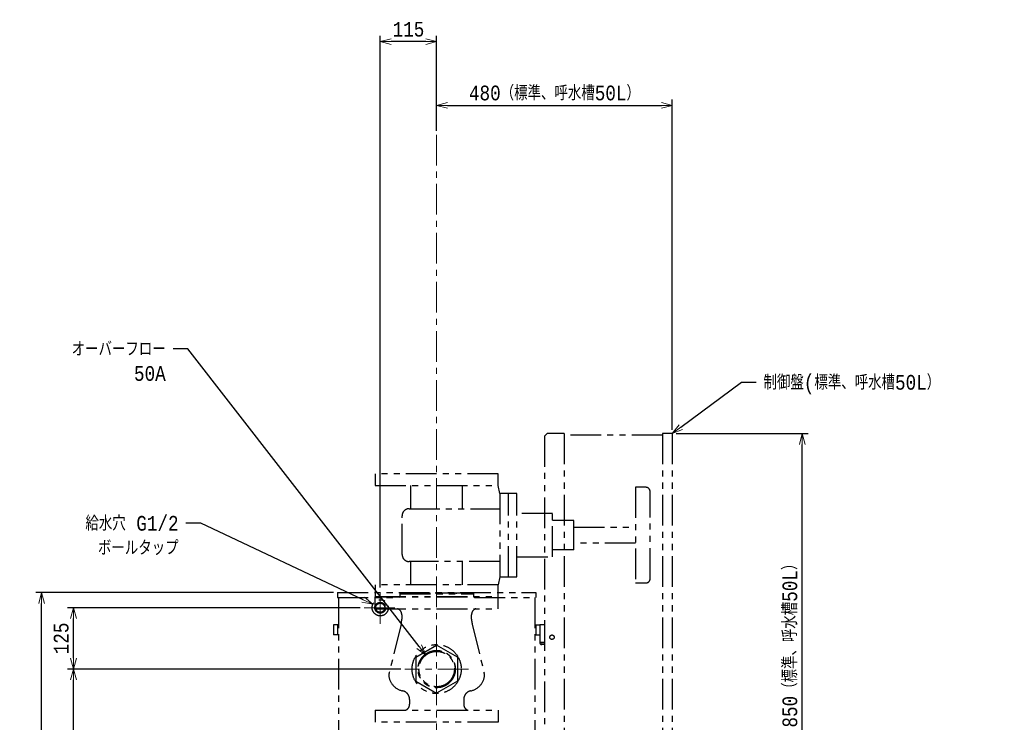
# Model space of a CAD drawing. Extents: x 0 to 8400, y 0 to 5940.
# Tile 12 of 34: x 710 to 2717, y 1792 to 3225. Entities that reach past the tile are written whole.
import ezdxf
from ezdxf import colors
from ezdxf.entities.mleader import LeaderData, LeaderLine
from ezdxf.math import Vec2, Vec3

# ---------------------------------------------------------------- set-up
doc = ezdxf.new("R2010")
doc.units = 0
doc.header["$LTSCALE"] = 50
doc.header["$MEASUREMENT"] = 0
doc.linetypes.add('CENTER', pattern=[2, 1.25, -0.25, 0.25, -0.25])
doc.linetypes.add('PHANTOM', pattern=[2.5, 1.25, -0.25, 0.25, -0.25, 0.25, -0.25])
doc.layers.get('0').update_dxf_attribs({"linetype": 'CONTINUOUS'})
doc.layers.get('Defpoints').update_dxf_attribs({"color": 8, "linetype": 'CONTINUOUS'})
for name, color, linetype in [('ACCES1', 1, 'CONTINUOUS'), ('ACCES5', 1, 'CONTINUOUS'), ('ACCES9', 6, 'CONTINUOUS'), ('DETAIL', 7, 'CONTINUOUS')]:
    doc.layers.add(name, color=color, linetype=linetype)
doc.layers.add('SIZE_ACCES5', color=1, linetype='CONTINUOUS', lineweight=13)
doc.layers.add('SIZE_ACCES9', color=6, linetype='CONTINUOUS', lineweight=13)
doc.styles.get("Standard").update_dxf_attribs({"font": 'monotxt.shx', "width": 0.83, "bigfont": 'extfont.shx'})
doc.dimstyles.new('STDIM1', dxfattribs={"dimscale": 0, "dimtxt": 30, "dimasz": 22, "dimexe": 12, "dimexo": 8, "dimgap": 10, "dimtad": 1, "dimdec": 1, "dimdsep": 46, "dimtxsty": 'STANDARD', "dimblk": 'OPEN30', "dimcen": 0, "dimdle": 4.496, "dimclrd": 256, "dimclre": 256, "dimclrt": 256, "dimadec": 0, "dimazin": 0, "dimtfac": 1, "dimtdec": 1, "dimtmove": 0, "dimatfit": 3, "dimldrblk": 'OPEN30', "dimfxl": 1, "dimtvp": 1, "dimtolj": 1, "dimarcsym": 0})

# ---------------------------------------------------------------- blocks, each defined once
blk = doc.blocks.new('_OPEN30')
at = {"color": 0, "linetype": 'ByBlock'}
for p, q in [((-1, 0.268), (0, 0)), ((0, 0), (-1, -0.268)), ((0, 0), (-1, 0))]:
    blk.add_line(p, q, dxfattribs=at)
blk = doc.blocks.new('*D55')
at = {"layer": 'Defpoints', "color": 0}
for p in [(820, 1901), (1495, 1901), (1245, 550)]:
    blk.add_point(p, dxfattribs=at)
at = {"layer": 'SIZE_ACCES5', "lineweight": -2}
for p, q in [((1487, 1901), (808, 1901)), ((820, 572), (820, 1879)), ((1237, 550), (808, 550))]:
    blk.add_line(p, q, dxfattribs=at)
at = {"layer": 'SIZE_ACCES5', "lineweight": -2, "xscale": 22, "yscale": 22, "zscale": 22}
for p, rotation in [((820, 1901), 90), ((820, 550), 270)]:
    blk.add_blockref('_OPEN30', p, dxfattribs=dict(at, rotation=rotation))
at = {"layer": 'SIZE_ACCES5', "insert": (795, 1225.5), "char_height": 30, "attachment_point": 5, "rotation": 90}
blk.add_mtext('\\A1;1351', dxfattribs=at)
blk = doc.blocks.new('*D56')
at = {"layer": 'Defpoints', "color": 0}
for p in [(820, 2026), (1412, 2026), (1495, 1901)]:
    blk.add_point(p, dxfattribs=at)
at = {"layer": 'SIZE_ACCES5', "lineweight": -2}
for p, q in [((1404, 2026), (808, 2026)), ((820, 1923), (820, 2004)), ((1487, 1901), (808, 1901))]:
    blk.add_line(p, q, dxfattribs=at)
at = {"layer": 'SIZE_ACCES5', "lineweight": -2, "xscale": 22, "yscale": 22, "zscale": 22}
for p, rotation in [((820, 2026), 90), ((820, 1901), 270)]:
    blk.add_blockref('_OPEN30', p, dxfattribs=dict(at, rotation=rotation))
at = {"layer": 'SIZE_ACCES5', "insert": (795, 1963.5), "char_height": 30, "attachment_point": 5, "rotation": 90}
blk.add_mtext('\\A1;125', dxfattribs=at)
blk = doc.blocks.new('*D57')
at = {"layer": 'Defpoints', "color": 0}
for p in [(755, 2057), (1358, 2057), (1245, 550)]:
    blk.add_point(p, dxfattribs=at)
at = {"layer": 'SIZE_ACCES5', "lineweight": -2}
for p, q in [((1350, 2057), (743, 2057)), ((755, 572), (755, 2035)), ((1237, 550), (743, 550))]:
    blk.add_line(p, q, dxfattribs=at)
at = {"layer": 'SIZE_ACCES5', "lineweight": -2, "xscale": 22, "yscale": 22, "zscale": 22}
for p, rotation in [((755, 2057), 90), ((755, 550), 270)]:
    blk.add_blockref('_OPEN30', p, dxfattribs=dict(at, rotation=rotation))
at = {"layer": 'SIZE_ACCES5', "insert": (730, 1303.5), "char_height": 30, "attachment_point": 5, "rotation": 90}
blk.add_mtext('\\A1;1507', dxfattribs=at)
blk = doc.blocks.new('*D32')
at = {"layer": 'Defpoints', "color": 0}
for p in [(1445, 3180), (1560, 2990), (1445, 2059)]:
    blk.add_point(p, dxfattribs=at)
at = {"layer": 'SIZE_ACCES5', "lineweight": -2}
for p, q in [((1445, 2067), (1445, 3192)), ((1560, 2998), (1560, 3192)), ((1538, 3180), (1467, 3180))]:
    blk.add_line(p, q, dxfattribs=at)
at = {"layer": 'SIZE_ACCES5', "lineweight": -2, "xscale": 22, "yscale": 22, "zscale": 22, "rotation": 180}
blk.add_blockref('_OPEN30', (1445, 3180), dxfattribs=at)
at = {"layer": 'SIZE_ACCES5', "lineweight": -2, "xscale": 22, "yscale": 22, "zscale": 22}
blk.add_blockref('_OPEN30', (1560, 3180), dxfattribs=at)
at = {"layer": 'SIZE_ACCES5', "insert": (1502.5, 3205), "char_height": 30, "attachment_point": 5}
blk.add_mtext('\\A1;115', dxfattribs=at)
blk = doc.blocks.new('*D42')
at = {"layer": 'Defpoints', "color": 0}
for p in [(2040, 3050), (1560, 2990), (2040, 2381)]:
    blk.add_point(p, dxfattribs=at)
at = {"layer": 'SIZE_ACCES9', "lineweight": -2}
for p, q in [((1560, 2998), (1560, 3062)), ((1582, 3050), (2018, 3050)), ((2040, 2389), (2040, 3062))]:
    blk.add_line(p, q, dxfattribs=at)
at = {"layer": 'SIZE_ACCES9', "lineweight": -2, "xscale": 22, "yscale": 22, "zscale": 22, "rotation": 180}
blk.add_blockref('_OPEN30', (1560, 3050), dxfattribs=at)
at = {"layer": 'SIZE_ACCES9', "lineweight": -2, "xscale": 22, "yscale": 22, "zscale": 22}
blk.add_blockref('_OPEN30', (2040, 3050), dxfattribs=at)
at = {"layer": 'SIZE_ACCES9', "insert": (1800, 3075), "char_height": 30, "attachment_point": 5}
blk.add_mtext('\\A1;480{\\W0.83;（標準、呼水槽50L）}', dxfattribs=at)
blk = doc.blocks.new('*D60')
at = {"layer": 'Defpoints', "color": 0}
for p in [(2040, 2381), (2305, 2381), (1875, 1531)]:
    blk.add_point(p, dxfattribs=at)
at = {"layer": 'SIZE_ACCES9', "lineweight": -2}
for p, q in [((2048, 2381), (2317, 2381)), ((2305, 1553), (2305, 2359)), ((1883, 1531), (2317, 1531))]:
    blk.add_line(p, q, dxfattribs=at)
at = {"layer": 'SIZE_ACCES9', "lineweight": -2, "xscale": 22, "yscale": 22, "zscale": 22}
for p, rotation in [((2305, 2381), 90), ((2305, 1531), 270)]:
    blk.add_blockref('_OPEN30', p, dxfattribs=dict(at, rotation=rotation))
at = {"layer": 'SIZE_ACCES9', "insert": (2280, 1956), "char_height": 30, "attachment_point": 5, "rotation": 90}
blk.add_mtext('\\A1;850（標準、呼水槽50L）', dxfattribs=at)

msp = doc.modelspace()

# ---------------------------------------------------------------- linework, layer by layer
at = {"layer": 'ACCES1', "linetype": 'PHANTOM'}
for p, q in [((1435.00032, 2298.9999), (1435.00032, 2274.9999)), ((1685.00032, 2298.9999), (1435.00032, 2298.9999)), ((1685.00032, 2274.9999), (1685.00032, 2298.9999)), ((1435.00032, 2274.9999), (1685.00032, 2274.9999)), ((1507.21297, 2227.73894), (1507.21297, 2274.9999)), ((1612.78624, 2227.73894), (1612.78624, 2274.9999)), ((1688.51888, 2258.67716), (1685.00032, 2274.9999)), ((1986.20267, 2271.4999), (1965.39648, 2271.4999)), ((1965.39648, 2271.4999), (1965.39648, 2076.4999)), ((1688.51888, 2258.67716), (1688.51888, 2089.32233)), ((1723.69673, 2258.67716), (1688.51888, 2258.67716)), ((1706.10772, 2089.32233), (1706.10772, 2258.67716)), ((1723.69673, 2089.32233), (1723.69673, 2258.67716)), ((1995.00032, 2085.29756), (1995.00032, 2262.70225)), ((1503.6953, 2227.73894), (1688.51888, 2227.73894)), ((1489.61909, 2134.33726), (1489.61909, 2213.66255)), ((1795.7768, 2218.35458), (1723.69673, 2218.35458)), ((1795.7768, 2129.6449), (1795.7768, 2218.35458)), ((1839.32538, 2204.11813), (1795.7768, 2204.11813)), ((1839.32538, 2143.88168), (1839.32538, 2204.11813)), ((1839.32538, 2190.12877), (1965.39648, 2190.12877)), ((1965.39648, 2157.87071), (1839.32538, 2157.87071)), ((1723.69673, 2129.6449), (1795.7768, 2129.6449)), ((1839.32538, 2143.88168), (1795.7768, 2143.88168)), ((1688.51888, 2120.26087), (1503.6953, 2120.26087)), ((1507.21297, 2072.9999), (1507.21297, 2120.26087)), ((1612.78624, 2072.9999), (1612.78624, 2120.26087)), ((1688.51888, 2089.32233), (1685.00032, 2072.9999)), ((1688.51888, 2089.32233), (1723.69673, 2089.32233)), ((1435.00032, 2072.9999), (1435.00032, 2048.9999)), ((1685.00032, 2072.9999), (1435.00032, 2072.9999)), ((1685.00032, 2048.9999), (1685.00032, 2072.9999)), ((1965.39648, 2076.4999), (1986.20267, 2076.4999)), ((1434.99999, 2023.9999), (1435.00032, 2047.9999)), ((1435.00032, 2048.9999), (1685.00032, 2048.9999)), ((1435.00065, 2047.9999), (1684.99999, 2047.9999)), ((1684.99999, 2023.9999), (1685.00032, 2047.9999)), ((1434.99999, 2023.9999), (1684.99999, 2023.9999)), ((1488.81032, 2011.76242), (1488.81032, 2002.4371)), ((1631.18966, 2002.4371), (1631.18966, 2011.76242)), ((1487.47891, 1992.7935), (1463.44501, 1893.92711)), ((1632.5218, 1992.7935), (1656.59669, 1893.78283)), ((1504.8278, 1839.20069), (1504.8278, 1829.22287)), ((1615.1732, 1839.20069), (1615.1732, 1829.22287)), ((1435.00032, 1816.98539), (1435.00032, 1792.98539)), ((1435.00032, 1816.98539), (1685.00032, 1816.98539)), ((1685.00032, 1816.98539), (1685.00032, 1792.98539)), ((1685.00032, 1792.98539), (1435.00032, 1792.98539))]:
    msp.add_line(p, q, dxfattribs=at)
for centre, radius, start, end in [((1986.20267, 2262.70225), 8.79765, 0, 90), ((1503.6953, 2213.66255), 14.07625, 90, 180), ((1503.6953, 2134.33726), 14.07625, 180, 270), ((1986.20267, 2085.29756), 8.79765, 270, 0), ((1476.53463, 2012.19008), 12.28314, 358.00474045, 74.04257402), ((1643.46535, 2012.19008), 12.28314, 105.95742598, 181.99525955), ((1453.21522, 2002.4371), 35.59511, 344.28245509, 0), ((1666.78476, 2002.4371), 35.59511, 180, 195.71782544), ((1497.70943, 1884.28442), 35.59511, 164.28245509, 174.17115523), ((1497.70943, 1891.51431), 35.59511, 185.82884477, 258.46294356), ((1622.2923, 1891.51431), 35.59511, 281.53705645, 354.17115523), ((1622.2923, 1884.28442), 35.59511, 5.82884477, 15.71754491), ((1487.03024, 1839.20069), 17.79755, 0, 78.46351462), ((1632.97076, 1839.20069), 17.79755, 101.53648538, 180), ((1492.5521, 1828.79521), 12.28314, 285.95742598, 1.99525955), ((1627.4489, 1828.79521), 12.28314, 178.00474045, 254.04257402)]:
    msp.add_arc(centre, radius, start, end, dxfattribs=at)
at = {"layer": 'ACCES5', "linetype": 'PHANTOM'}
for p, q in [((1358.00021, 2056.99985), (1762.00016, 2056.99985)), ((1358.00021, 2056.99985), (1358.00021, 2046.99985)), ((1358.00021, 2046.99985), (1483.00021, 2046.99985)), ((1360.00031, 2046.99985), (1360.00031, 1530.9999)), ((1485.00001, 2048.99965), (1483.00021, 2046.9997)), ((1485.00031, 2056.99985), (1485.00031, 2048.9998)), ((1485.00031, 2055.99975), (1635.00031, 2055.99975)), ((1485.00031, 2054.49985), (1635.00031, 2054.49985)), ((1500.50019, 2055.99989), (1500.50019, 2054.4998)), ((1619.50012, 2055.99989), (1500.50019, 2055.99989)), ((1520.00031, 2055.99989), (1520.00031, 2054.4998)), ((1600.00031, 2055.99989), (1600.00031, 2054.4998)), ((1619.50012, 2055.99989), (1619.50012, 2054.4998)), ((1635.00031, 2056.99985), (1635.00031, 2048.99995)), ((1635.00061, 2048.99965), (1637.00061, 2046.9997)), ((1637.00046, 2046.99985), (1762.00016, 2046.99985)), ((1760.00031, 2046.99985), (1760.00031, 1590.9999)), ((1762.00016, 2056.99985), (1762.00016, 2046.99985)), ((1350.00001, 1990.99989), (1350.00001, 1970.99989)), ((1360.00001, 1990.99989), (1350.00001, 1990.99989)), ((1358.00019, 1990.99989), (1358.00019, 1970.99989)), ((1760.0003, 1990.99989), (1769.99999, 1990.99989)), ((1762.00012, 1990.99989), (1762.00012, 1970.99989)), ((1769.99999, 1990.99989), (1769.99999, 1970.99989)), ((1360.00001, 1970.99989), (1350.00001, 1970.99989)), ((1760.0003, 1970.99989), (1769.99999, 1970.99989)), ((1517.50126, 1925.53725), (1560.00106, 1950.0746)), ((1602.50061, 1925.5371), (1560.00076, 1950.07445)), ((1517.50031, 1925.53725), (1517.50031, 1876.4624)), ((1602.50031, 1925.53725), (1602.50031, 1876.4624)), ((1517.50061, 1876.46225), (1560.00061, 1851.9249)), ((1602.50106, 1876.46245), (1560.00126, 1851.9251))]:
    msp.add_line(p, q, dxfattribs=at)
at = {"layer": 'ACCES5', "color": 4, "linetype": 'CENTER', "lineweight": 13}
for p, q in [((1445.00031, 1993.00003), (1445.00031, 2058.99978)), ((1412.00043, 2025.9999), (1478.00019, 2025.9999)), ((1625.00473, 1900.9999), (1494.99589, 1900.9999))]:
    msp.add_line(p, q, dxfattribs=at)
at = {"layer": 'ACCES5', "linetype": 'PHANTOM'}
for centre, radius in [((1445.00031, 2025.9999), 16.49994), ((1445.00031, 2025.99986), 11), ((1445.00031, 2025.9999), 10.47745), ((1445.00031, 2025.9999), 9.31549), ((1560.00031, 1900.9999), 50), ((1560.00031, 1900.99986), 38), ((1560.00031, 1900.9999), 37.592), ((1560.00031, 1900.9999), 36.113)]:
    msp.add_circle(centre, radius, dxfattribs=at)
at = {"layer": 'ACCES9', "linetype": 'PHANTOM'}
for p, q in [((1785.00079, 2380.99988), (1780.00079, 2375.99988)), ((1780.00079, 2375.99988), (1780.00079, 1530.9999)), ((1819.99999, 2380.99988), (1785.00079, 2380.99988)), ((1819.99999, 2380.99988), (1819.99999, 1570.99911)), ((2019.99999, 2377.99988), (1819.99999, 2377.99988)), ((2019.99999, 2380.99988), (2019.99999, 1380.99091)), ((2039.99999, 2380.99988), (2019.99999, 2380.99988)), ((2039.99999, 2380.99988), (2039.99999, 1380.99091)), ((1780.00079, 1990.99041), (1770.00099, 1990.99041)), ((1770.00099, 1990.99041), (1770.00099, 1955.19112)), ((1780.00079, 1955.19112), (1770.00099, 1955.19112)), ((1780.00079, 1954.19114), (1774.2009, 1954.19114)), ((1780.00079, 1950.99121), (1774.2009, 1950.99121))]:
    msp.add_line(p, q, dxfattribs=at)
msp.add_circle((1795.00049, 1965.99091), 4.5, dxfattribs=at)
for radius in [4.19992, 0.99998]:
    msp.add_arc((1774.2009, 1955.19112), radius, 180, 270, dxfattribs=at)
at = {"layer": 'DETAIL', "color": 4, "linetype": 'CENTER', "lineweight": 13}
msp.add_line((1560.00031, 2989.9999), (1560.00031, 519.99988), dxfattribs=at)

# ---------------------------------------------------------------- dimensions: what is measured, and where the dimension line sits
at = {"layer": 'SIZE_ACCES5'}
dim = msp.add_linear_dim(base=(1445.00031, 3179.9999), p1=(1560.00031, 2989.9999), p2=(1445.00031, 2058.99978), dimstyle='STDIM1', override={"dimscale": 1, "dimtmove": 0}, dxfattribs=at)
dim.commit()
dim.dimension.update_dxf_attribs({"geometry": '*D32', "text_midpoint": (1502.5003, 3179.9999), "dimtype": 160})
for base, p1, p2, picture, middle in [((755.00032, 2056.99985), (1245.00022, 549.9999), (1358.00021, 2056.99985), '*D57', (730.00032, 1303.49988)), ((820.00032, 2025.9999), (1494.99589, 1900.9999), (1412.00043, 2025.9999), '*D56', (795.00032, 1963.4999)), ((820.00032, 1900.9999), (1245.00022, 549.9999), (1494.99589, 1900.9999), '*D55', (795.00032, 1225.4999))]:
    dim = msp.add_linear_dim(base=base, p1=p1, p2=p2, angle=90, dimstyle='STDIM1', override={"dimscale": 1, "dimtmove": 0}, dxfattribs=at)
    dim.commit()
    dim.dimension.update_dxf_attribs({"geometry": picture, "text_midpoint": middle})
at = {"layer": 'SIZE_ACCES9'}
dim = msp.add_linear_dim(base=(2039.99999, 3049.9999), p1=(1560.00031, 2989.9999), p2=(2039.99999, 2380.99988), text='<>{\\W0.83;（標準、呼水槽50L）}', dimstyle='STDIM1', override={"dimscale": 1, "dimtmove": 0}, dxfattribs=at)
dim.commit()
dim.dimension.update_dxf_attribs({"geometry": '*D42', "text_midpoint": (1800.00015, 3074.9999)})
dim = msp.add_linear_dim(base=(2304.99998, 2380.99988), p1=(1875.0003, 1530.9999), p2=(2039.99998, 2380.99988), angle=90, text='<>（標準、呼水槽50L）', dimstyle='STDIM1', override={"dimscale": 1, "dimtmove": 0}, dxfattribs=at)
dim.commit()
dim.dimension.update_dxf_attribs({"geometry": '*D60', "text_midpoint": (2279.99998, 1955.99989)})

# ---------------------------------------------------------------- leaders
at = {"layer": 'SIZE_ACCES5'}
ml = msp.add_multileader_mtext('Standard', dxfattribs=at)
ml.set_content('オーバーフロー\\P50A', color=256, style='STANDARD')
ml.set_leader_properties(color=256)
ml.set_arrow_properties(name='OPEN30')
ml.build(insert=Vec2(0, 0))
ml.multileader.update_dxf_attribs({"dogleg_length": 30, "arrow_head_size": 22})
ctx = ml.context
ctx.base_point, ctx.char_height, ctx.arrow_head_size, ctx.landing_gap_size, ctx.plane_origin = Vec3(797.01109, 2553.50125), 30, 22, 15, Vec3(2071.0048, 2648.45353)
ctx.text_align_type = 2
notes = []
notes.append((ctx, [(1, (1, 1, 0), (1052.89109, 2553.50125), (-1, 0), 30, [(0, [(1537.83974, 1929.51408)], 0, [])])]))
ctx.mtext.insert, ctx.mtext.width, ctx.mtext.defined_height, ctx.mtext.alignment, ctx.mtext.flow_direction = Vec3(1007.89109, 2568.50125), 294.5553632, 112.35681, 3, 5
ml = msp.add_multileader_mtext('Standard', dxfattribs=at)
ml.set_content('給水穴 G1/2\\Pボールタップ', color=256, style='STANDARD')
ml.set_leader_properties(color=256)
ml.set_arrow_properties(name='OPEN30')
ml.build(insert=Vec2(0, 0))
ml.multileader.update_dxf_attribs({"dogleg_length": 30, "arrow_head_size": 22})
ctx = ml.context
ctx.base_point, ctx.char_height, ctx.arrow_head_size, ctx.landing_gap_size, ctx.plane_origin = Vec3(823.26738, 2198.14689), 30, 22, 15, Vec3(1010.1736, 2584.05956)
ctx.text_align_type = 2
notes.append((ctx, [(1, (1, 1, 0), (1079.14738, 2198.14689), (-1, 0), 30, [(0, [(1430.09003, 2033.06613)], 0, [])])]))
ctx.mtext.insert, ctx.mtext.width, ctx.mtext.defined_height, ctx.mtext.alignment, ctx.mtext.flow_direction = Vec3(1034.14738, 2213.14689), 294.5553632, 112.35681, 3, 5
for ctx, leaders in notes:
    for number, flags, end, landing, length, lines in leaders:
        leader = LeaderData()
        leader.index, (leader.has_last_leader_line, leader.has_dogleg_vector, leader.attachment_direction) = number, flags
        leader.last_leader_point, leader.dogleg_vector, leader.dogleg_length = Vec3(end), Vec3(landing), length
        for number, points, colour, breaks in lines:
            line = LeaderLine()
            line.index, line.vertices, line.color, line.breaks = number, Vec3.list(points), colors.encode_raw_color(colour), breaks
            leader.lines.append(line)
        ctx.leaders.append(leader)

# ---------------------------------------------------------------- next in the draw order: leaders
at = {"layer": 'SIZE_ACCES9'}
ml = msp.add_multileader_mtext('Standard', dxfattribs=at)
ml.set_content('制御盤(標準、呼水槽50L）', color=256, style='STANDARD')
ml.set_leader_properties(color=256)
ml.set_arrow_properties(name='OPEN30')
ml.build(insert=Vec2(0, 0))
ml.multileader.update_dxf_attribs({"dogleg_length": 30, "arrow_head_size": 22})
ctx = ml.context
ctx.base_point, ctx.char_height, ctx.arrow_head_size, ctx.landing_gap_size, ctx.plane_origin = Vec3(2210.94735, 2485.4896), 30, 22, 15, Vec3(2039.99998, 2380.99988)
notes = []
notes.append((ctx, [(0, (1, 1, 0), (2180.94735, 2485.4896), (1, 0), 30, [(0, [(2039.99998, 2380.99988)], 0, [])])]))
ctx.mtext.insert, ctx.mtext.flow_direction = Vec3(2225.94735, 2500.4896), 5
ctx.mtext.has_bg_fill, ctx.mtext.bg_color, ctx.mtext.bg_scale_factor, ctx.mtext.bg_transparency, ctx.mtext.use_window_bg_color = 1, -1027028792, 1.5, 0, 1
for ctx, leaders in notes:
    for number, flags, end, landing, length, lines in leaders:
        leader = LeaderData()
        leader.index, (leader.has_last_leader_line, leader.has_dogleg_vector, leader.attachment_direction) = number, flags
        leader.last_leader_point, leader.dogleg_vector, leader.dogleg_length = Vec3(end), Vec3(landing), length
        for number, points, colour, breaks in lines:
            line = LeaderLine()
            line.index, line.vertices, line.color, line.breaks = number, Vec3.list(points), colors.encode_raw_color(colour), breaks
            leader.lines.append(line)
        ctx.leaders.append(leader)

doc.saveas('drawing.dxf')
